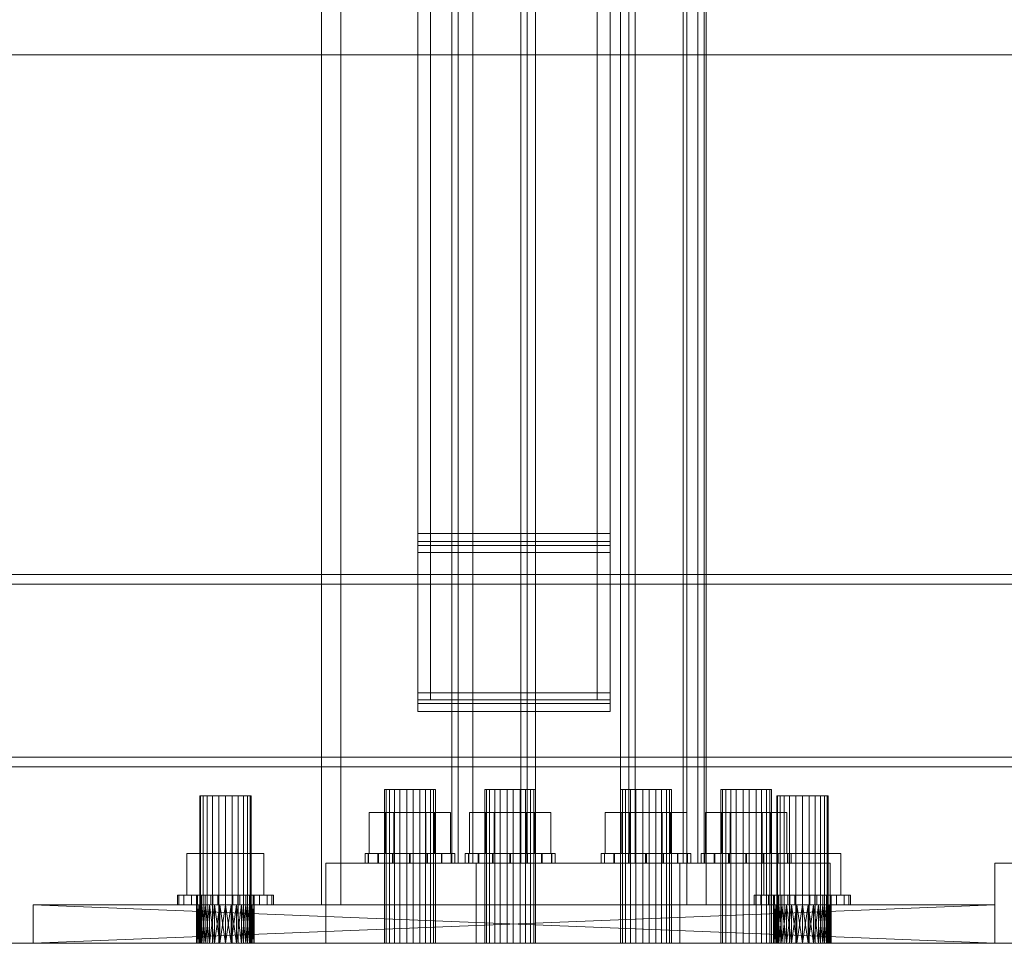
# Model space of a CAD drawing. Header units: millimetres. Extents: x -4738 to 65662, y -68080 to 6847.
# Tile 128 of 256: x 596 to 903, y -36000 to -35712. Entities that reach past the tile are written whole.
import ezdxf

# ---------------------------------------------------------------- set-up
doc = ezdxf.new("R2010")
doc.units = ezdxf.units.MM
for name, color, linetype, lineweight in [('COTAS_O', 1, 'Continuous', 0), ('COTAS_P', 1, 'Continuous', 0), ('frontal_C01', 7, 'Continuous', 0), ('frontal_C03', 7, 'Continuous', 0), ('frontal_C10', 7, 'Continuous', 0), ('frontal_mezcladora', 7, 'Continuous', 0), ('frontal_secador', 7, 'Continuous', 0)]:
    doc.layers.add(name, color=color, linetype=linetype, lineweight=lineweight)
doc.dimstyles.new('R19_100', dxfattribs={"dimtxt": 250, "dimasz": 150, "dimexe": 150, "dimexo": 80, "dimgap": 100, "dimtad": 1, "dimtih": 1, "dimtoh": 1, "dimdsep": 46, "dimcen": 0.09, "dimadec": 0, "dimazin": 0, "dimtfac": 1, "dimtdec": 4, "dimtofl": 0, "dimtmove": 0, "dimatfit": 3, "dimfxl": 1, "dimtolj": 1, "dimtzin": 0, "dimarcsym": 0})

# ---------------------------------------------------------------- blocks, each defined once
blk = doc.blocks.new('DIM_R30_56')
at = {"layer": 'COTAS_O'}
for p, q in [((-1400, -35300), (-1250, -35255)), ((1400, -35300), (1250, -35255)), ((-1400, -36000), (-1400, -35300)), ((-1400, -35300), (1400, -35300)), ((-1400, -35300), (-1250, -35345)), ((1400, -35300), (1250, -35345)), ((1400, -36000), (1400, -35300))]:
    blk.add_line(p, q, dxfattribs=at)
blk.add_text('2800 O', height=250, dxfattribs=at).set_placement((0, -35200))
blk = doc.blocks.new('DIM_R30_58')
at = {"layer": 'COTAS_P'}
for p, q in [((-305, -35300), (-155, -35255)), ((345, -35300), (195, -35255)), ((-305, -36000), (-305, -35300)), ((-305, -35300), (345, -35300)), ((-305, -35300), (-155, -35345)), ((345, -35300), (195, -35345)), ((345, -36000), (345, -35300))]:
    blk.add_line(p, q, dxfattribs=at)
blk.add_text('650 P', height=250, dxfattribs=at).set_placement((20, -35200))

msp = doc.modelspace()

# ---------------------------------------------------------------- linework, layer by layer
at = {"layer": 'frontal_C01'}
for p, q in [((900, -35975), (1060, -35975)), ((900, -36000), (900, -35975)), ((900, -36000), (1060, -36000))]:
    msp.add_line(p, q, dxfattribs=at)
at = {"layer": 'frontal_C03'}
msp.add_line((-1415, -35722.946), (1415, -35722.946), dxfattribs=at)
at = {"layer": 'frontal_C10'}
for p, q in [((730.677, -35975), (730.677, -34032.44)), ((732.631, -34032.44), (732.631, -35975)), ((737.234, -34032.44), (737.234, -35975)), ((752.169, -35975), (752.169, -34032.44)), ((754.122, -34032.44), (754.122, -35975)), ((756.771, -35975), (756.771, -34032.44)), ((783.259, -35975), (783.259, -34032.44)), ((785.907, -34032.44), (785.907, -35975)), ((787.861, -35975), (787.861, -34032.44)), ((802.796, -34032.44), (802.796, -35975)), ((807.398, -34032.44), (807.398, -35975)), ((809.352, -35975), (809.352, -34032.44)), ((710.201, -35952), (709.625, -35952)), ((709.625, -35952), (711.176, -35952)), ((709.625, -36000), (709.625, -35952)), ((712.751, -35952), (710.201, -35952)), ((710.201, -36000), (710.201, -35952)), ((711.176, -35952), (714.439, -35952)), ((711.176, -36000), (711.176, -35952)), ((716.59, -35952), (712.751, -35952)), ((712.751, -36000), (712.751, -35952)), ((714.439, -35952), (718.54, -35952)), ((714.439, -36000), (714.439, -35952)), ((720.691, -35952), (716.59, -35952)), ((716.59, -36000), (716.59, -35952)), ((718.54, -35952), (722.379, -35952)), ((718.54, -36000), (718.54, -35952)), ((723.954, -35952), (720.691, -35952)), ((720.691, -35952), (720.691, -36000)), ((722.379, -35952), (724.929, -35952)), ((722.379, -36000), (722.379, -35952)), ((725.505, -35952), (723.954, -35952)), ((723.954, -36000), (723.954, -35952)), ((724.929, -35952), (725.505, -35952)), ((724.929, -36000), (724.929, -35952)), ((725.505, -36000), (725.505, -35952)), ((741.461, -35952), (740.885, -35952)), ((740.885, -35952), (742.436, -35952)), ((740.885, -36000), (740.885, -35952)), ((744.011, -35952), (741.461, -35952)), ((741.461, -36000), (741.461, -35952)), ((742.436, -35952), (745.699, -35952)), ((742.436, -36000), (742.436, -35952)), ((747.85, -35952), (744.011, -35952)), ((744.011, -36000), (744.011, -35952)), ((745.699, -35952), (749.8, -35952)), ((745.699, -36000), (745.699, -35952)), ((751.951, -35952), (747.85, -35952)), ((747.85, -36000), (747.85, -35952)), ((749.8, -35952), (753.639, -35952)), ((749.8, -36000), (749.8, -35952)), ((755.214, -35952), (751.951, -35952)), ((751.951, -35952), (751.951, -36000)), ((753.639, -35952), (756.189, -35952)), ((753.639, -36000), (753.639, -35952)), ((756.765, -35952), (755.214, -35952)), ((755.214, -36000), (755.214, -35952)), ((756.189, -35952), (756.765, -35952)), ((756.189, -36000), (756.189, -35952)), ((756.765, -36000), (756.765, -35952)), ((783.841, -35952), (783.264, -35952)), ((783.264, -35952), (784.816, -35952)), ((783.264, -36000), (783.264, -35952)), ((786.39, -35952), (783.841, -35952)), ((783.841, -36000), (783.841, -35952)), ((784.816, -35952), (788.079, -35952)), ((784.816, -36000), (784.816, -35952)), ((790.23, -35952), (786.39, -35952)), ((786.39, -36000), (786.39, -35952)), ((788.079, -35952), (792.18, -35952)), ((788.079, -36000), (788.079, -35952)), ((794.331, -35952), (790.23, -35952)), ((790.23, -36000), (790.23, -35952)), ((792.18, -35952), (796.019, -35952)), ((792.18, -36000), (792.18, -35952)), ((797.594, -35952), (794.331, -35952)), ((794.331, -35952), (794.331, -36000)), ((796.019, -35952), (798.569, -35952)), ((796.019, -36000), (796.019, -35952)), ((799.145, -35952), (797.594, -35952)), ((797.594, -36000), (797.594, -35952)), ((798.569, -35952), (799.145, -35952)), ((798.569, -36000), (798.569, -35952)), ((799.145, -36000), (799.145, -35952)), ((815.101, -35952), (814.524, -35952)), ((814.524, -35952), (816.076, -35952)), ((814.524, -36000), (814.524, -35952)), ((817.65, -35952), (815.101, -35952)), ((815.101, -36000), (815.101, -35952)), ((816.076, -35952), (819.339, -35952)), ((816.076, -36000), (816.076, -35952)), ((821.49, -35952), (817.65, -35952)), ((817.65, -36000), (817.65, -35952)), ((819.339, -35952), (823.44, -35952)), ((819.339, -36000), (819.339, -35952)), ((825.591, -35952), (821.49, -35952)), ((821.49, -36000), (821.49, -35952)), ((823.44, -35952), (827.279, -35952)), ((823.44, -36000), (823.44, -35952)), ((828.854, -35952), (825.591, -35952)), ((825.591, -35952), (825.591, -36000)), ((827.279, -35952), (829.829, -35952)), ((827.279, -36000), (827.279, -35952)), ((830.405, -35952), (828.854, -35952)), ((828.854, -36000), (828.854, -35952)), ((829.829, -35952), (830.405, -35952)), ((829.829, -36000), (829.829, -35952)), ((830.405, -36000), (830.405, -35952)), ((709.862, -35959.2), (704.86, -35959.2)), ((704.86, -35959.2), (712.563, -35959.2)), ((704.86, -35972), (704.86, -35959.2)), ((722.567, -35959.2), (709.862, -35959.2)), ((709.862, -35972), (709.862, -35959.2)), ((712.563, -35959.2), (725.268, -35959.2)), ((712.563, -35972), (712.563, -35959.2)), ((730.27, -35959.2), (722.567, -35959.2)), ((722.567, -35959.2), (722.567, -35972)), ((725.268, -35959.2), (730.27, -35959.2)), ((725.268, -35972), (725.268, -35959.2)), ((730.27, -35972), (730.27, -35959.2)), ((741.122, -35959.2), (736.12, -35959.2)), ((736.12, -35959.2), (743.823, -35959.2)), ((736.12, -35972), (736.12, -35959.2)), ((753.827, -35959.2), (741.122, -35959.2)), ((741.122, -35972), (741.122, -35959.2)), ((743.823, -35959.2), (756.528, -35959.2)), ((743.823, -35972), (743.823, -35959.2)), ((761.53, -35959.2), (753.827, -35959.2)), ((753.827, -35959.2), (753.827, -35972)), ((756.528, -35959.2), (761.53, -35959.2)), ((756.528, -35972), (756.528, -35959.2)), ((761.53, -35972), (761.53, -35959.2)), ((783.502, -35959.2), (778.5, -35959.2)), ((778.5, -35959.2), (786.203, -35959.2)), ((778.5, -35972), (778.5, -35959.2)), ((796.206, -35959.2), (783.502, -35959.2)), ((783.502, -35972), (783.502, -35959.2)), ((786.203, -35959.2), (798.908, -35959.2)), ((786.203, -35972), (786.203, -35959.2)), ((803.909, -35959.2), (796.206, -35959.2)), ((796.206, -35959.2), (796.206, -35972)), ((798.908, -35959.2), (803.909, -35959.2)), ((798.908, -35972), (798.908, -35959.2)), ((803.909, -35972), (803.909, -35959.2)), ((814.762, -35959.2), (809.76, -35959.2)), ((809.76, -35959.2), (817.463, -35959.2)), ((809.76, -35972), (809.76, -35959.2)), ((827.466, -35959.2), (814.762, -35959.2)), ((814.762, -35972), (814.762, -35959.2)), ((817.463, -35959.2), (830.168, -35959.2)), ((817.463, -35972), (817.463, -35959.2)), ((835.169, -35959.2), (827.466, -35959.2)), ((827.466, -35959.2), (827.466, -35972)), ((830.168, -35959.2), (835.169, -35959.2)), ((830.168, -35972), (830.168, -35959.2)), ((835.169, -35972), (835.169, -35959.2)), ((704.678, -35972), (703.566, -35972)), ((703.566, -35972), (704.584, -35972)), ((703.566, -35975), (703.566, -35972)), ((704.584, -35972), (707.579, -35972)), ((704.584, -35975), (704.584, -35972)), ((707.752, -35972), (704.678, -35972)), ((704.678, -35975), (704.678, -35972)), ((712.563, -35972), (704.86, -35972)), ((704.86, -35972), (709.862, -35972)), ((707.579, -35972), (712.095, -35972)), ((707.579, -35975), (707.579, -35972)), ((712.321, -35972), (707.752, -35972)), ((707.752, -35975), (707.752, -35972)), ((709.862, -35972), (722.567, -35972)), ((712.095, -35972), (717.443, -35972)), ((712.095, -35975), (712.095, -35972)), ((717.687, -35972), (712.321, -35972)), ((712.321, -35975), (712.321, -35972)), ((725.268, -35972), (712.563, -35972)), ((717.443, -35972), (722.809, -35972)), ((717.443, -35975), (717.443, -35972)), ((723.035, -35972), (717.687, -35972)), ((717.687, -35975), (717.687, -35972)), ((722.567, -35972), (730.27, -35972)), ((722.809, -35972), (727.378, -35972)), ((722.809, -35975), (722.809, -35972)), ((727.551, -35972), (723.035, -35972)), ((723.035, -35972), (723.035, -35975)), ((730.27, -35972), (725.268, -35972)), ((727.378, -35972), (730.452, -35972)), ((727.378, -35975), (727.378, -35972)), ((730.546, -35972), (727.551, -35972)), ((727.551, -35975), (727.551, -35972)), ((730.452, -35972), (731.564, -35972)), ((730.452, -35975), (730.452, -35972)), ((731.564, -35972), (730.546, -35972)), ((730.546, -35975), (730.546, -35972)), ((731.564, -35975), (731.564, -35972)), ((735.938, -35972), (734.825, -35972)), ((734.825, -35972), (735.844, -35972)), ((734.825, -35975), (734.825, -35972)), ((735.844, -35972), (738.839, -35972)), ((735.844, -35975), (735.844, -35972)), ((739.012, -35972), (735.938, -35972)), ((735.938, -35975), (735.938, -35972)), ((743.823, -35972), (736.12, -35972)), ((736.12, -35972), (741.122, -35972)), ((738.839, -35972), (743.354, -35972)), ((738.839, -35975), (738.839, -35972)), ((743.581, -35972), (739.012, -35972)), ((739.012, -35975), (739.012, -35972)), ((741.122, -35972), (753.827, -35972)), ((743.354, -35972), (748.702, -35972)), ((743.354, -35975), (743.354, -35972)), ((748.947, -35972), (743.581, -35972)), ((743.581, -35975), (743.581, -35972)), ((756.528, -35972), (743.823, -35972)), ((748.702, -35972), (754.069, -35972)), ((748.702, -35975), (748.702, -35972)), ((754.295, -35972), (748.947, -35972)), ((748.947, -35975), (748.947, -35972)), ((753.827, -35972), (761.53, -35972)), ((754.069, -35972), (758.637, -35972)), ((754.069, -35975), (754.069, -35972)), ((758.811, -35972), (754.295, -35972)), ((754.295, -35972), (754.295, -35975)), ((761.53, -35972), (756.528, -35972)), ((758.637, -35972), (761.712, -35972)), ((758.637, -35975), (758.637, -35972)), ((761.806, -35972), (758.811, -35972)), ((758.811, -35975), (758.811, -35972)), ((761.712, -35972), (762.824, -35972)), ((761.712, -35975), (761.712, -35972)), ((762.824, -35972), (761.806, -35972)), ((761.806, -35975), (761.806, -35972)), ((762.824, -35975), (762.824, -35972)), ((778.318, -35972), (777.205, -35972)), ((777.205, -35972), (778.224, -35972)), ((777.205, -35975), (777.205, -35972)), ((778.224, -35972), (781.219, -35972)), ((778.224, -35975), (778.224, -35972)), ((781.392, -35972), (778.318, -35972)), ((778.318, -35975), (778.318, -35972)), ((786.203, -35972), (778.5, -35972)), ((778.5, -35972), (783.502, -35972)), ((781.219, -35972), (785.734, -35972)), ((781.219, -35975), (781.219, -35972)), ((785.961, -35972), (781.392, -35972)), ((781.392, -35975), (781.392, -35972)), ((783.502, -35972), (796.206, -35972)), ((785.734, -35972), (791.082, -35972)), ((785.734, -35975), (785.734, -35972)), ((791.327, -35972), (785.961, -35972)), ((785.961, -35975), (785.961, -35972)), ((798.908, -35972), (786.203, -35972)), ((791.082, -35972), (796.449, -35972)), ((791.082, -35975), (791.082, -35972)), ((796.675, -35972), (791.327, -35972)), ((791.327, -35975), (791.327, -35972)), ((796.206, -35972), (803.909, -35972)), ((796.449, -35972), (801.017, -35972)), ((796.449, -35975), (796.449, -35972)), ((801.19, -35972), (796.675, -35972)), ((796.675, -35972), (796.675, -35975)), ((803.909, -35972), (798.908, -35972)), ((801.017, -35972), (804.092, -35972)), ((801.017, -35975), (801.017, -35972)), ((804.185, -35972), (801.19, -35972)), ((801.19, -35975), (801.19, -35972)), ((804.092, -35972), (805.204, -35972)), ((804.092, -35975), (804.092, -35972)), ((805.204, -35972), (804.185, -35972)), ((804.185, -35975), (804.185, -35972)), ((805.204, -35975), (805.204, -35972)), ((809.578, -35972), (808.465, -35972)), ((808.465, -35972), (809.484, -35972)), ((808.465, -35975), (808.465, -35972)), ((809.484, -35972), (812.479, -35972)), ((809.484, -35975), (809.484, -35972)), ((812.652, -35972), (809.578, -35972)), ((809.578, -35975), (809.578, -35972)), ((817.463, -35972), (809.76, -35972)), ((809.76, -35972), (814.762, -35972)), ((812.479, -35972), (816.994, -35972)), ((812.479, -35975), (812.479, -35972)), ((817.22, -35972), (812.652, -35972)), ((812.652, -35975), (812.652, -35972)), ((814.762, -35972), (827.466, -35972)), ((816.994, -35972), (822.342, -35972)), ((816.994, -35975), (816.994, -35972)), ((822.587, -35972), (817.22, -35972)), ((817.22, -35975), (817.22, -35972)), ((830.168, -35972), (817.463, -35972)), ((822.342, -35972), (827.709, -35972)), ((822.342, -35975), (822.342, -35972)), ((827.935, -35972), (822.587, -35972)), ((822.587, -35975), (822.587, -35972)), ((827.466, -35972), (835.169, -35972)), ((827.709, -35972), (832.277, -35972)), ((827.709, -35975), (827.709, -35972)), ((832.45, -35972), (827.935, -35972)), ((827.935, -35972), (827.935, -35975)), ((835.169, -35972), (830.168, -35972)), ((832.277, -35972), (835.352, -35972)), ((832.277, -35975), (832.277, -35972)), ((835.445, -35972), (832.45, -35972)), ((832.45, -35975), (832.45, -35972)), ((835.352, -35972), (836.464, -35972)), ((835.352, -35975), (835.352, -35972)), ((836.464, -35972), (835.445, -35972)), ((835.445, -35975), (835.445, -35972)), ((836.464, -35975), (836.464, -35972)), ((738.23, -35975), (691.34, -35975)), ((691.34, -35975), (801.8, -35975)), ((691.34, -36000), (691.34, -35975)), ((704.584, -35975), (703.566, -35975)), ((703.566, -35975), (704.678, -35975)), ((707.579, -35975), (704.584, -35975)), ((704.678, -35975), (707.752, -35975)), ((712.095, -35975), (707.579, -35975)), ((707.752, -35975), (712.321, -35975)), ((717.443, -35975), (712.095, -35975)), ((712.321, -35975), (717.687, -35975)), ((722.809, -35975), (717.443, -35975)), ((717.687, -35975), (723.035, -35975)), ((727.378, -35975), (722.809, -35975)), ((723.035, -35975), (727.551, -35975)), ((730.452, -35975), (727.378, -35975)), ((727.551, -35975), (730.546, -35975)), ((731.564, -35975), (730.452, -35975)), ((730.546, -35975), (731.564, -35975)), ((785.907, -35975), (730.677, -35975)), ((730.677, -35975), (732.631, -35975)), ((732.631, -35975), (787.861, -35975)), ((737.234, -35975), (732.631, -35975)), ((732.631, -35975), (752.169, -35975)), ((735.844, -35975), (734.825, -35975)), ((734.825, -35975), (735.938, -35975)), ((738.839, -35975), (735.844, -35975)), ((735.938, -35975), (739.012, -35975)), ((756.771, -35975), (737.234, -35975)), ((848.69, -35975), (738.23, -35975)), ((738.23, -35975), (738.23, -36000)), ((743.354, -35975), (738.839, -35975)), ((739.012, -35975), (743.581, -35975)), ((748.702, -35975), (743.354, -35975)), ((743.581, -35975), (748.947, -35975)), ((754.069, -35975), (748.702, -35975)), ((748.947, -35975), (754.295, -35975)), ((807.398, -35975), (752.169, -35975)), ((752.169, -35975), (754.122, -35975)), ((752.169, -35975), (756.771, -35975)), ((758.637, -35975), (754.069, -35975)), ((754.122, -35975), (809.352, -35975)), ((754.295, -35975), (758.811, -35975)), ((761.712, -35975), (758.637, -35975)), ((758.811, -35975), (761.806, -35975)), ((762.824, -35975), (761.712, -35975)), ((761.806, -35975), (762.824, -35975)), ((778.224, -35975), (777.205, -35975)), ((777.205, -35975), (778.318, -35975)), ((781.219, -35975), (778.224, -35975)), ((778.318, -35975), (781.392, -35975)), ((785.734, -35975), (781.219, -35975)), ((781.392, -35975), (785.961, -35975)), ((787.861, -35975), (783.259, -35975)), ((783.259, -35975), (802.796, -35975)), ((791.082, -35975), (785.734, -35975)), ((787.861, -35975), (785.907, -35975)), ((785.961, -35975), (791.327, -35975)), ((807.398, -35975), (787.861, -35975)), ((796.449, -35975), (791.082, -35975)), ((791.327, -35975), (796.675, -35975)), ((801.017, -35975), (796.449, -35975)), ((796.675, -35975), (801.19, -35975)), ((804.092, -35975), (801.017, -35975)), ((801.19, -35975), (804.185, -35975)), ((801.8, -35975), (848.69, -35975)), ((801.8, -35975), (801.8, -36000)), ((802.796, -35975), (807.398, -35975)), ((805.204, -35975), (804.092, -35975)), ((804.185, -35975), (805.204, -35975)), ((809.352, -35975), (807.398, -35975)), ((809.484, -35975), (808.465, -35975)), ((808.465, -35975), (809.578, -35975)), ((812.479, -35975), (809.484, -35975)), ((809.578, -35975), (812.652, -35975)), ((816.994, -35975), (812.479, -35975)), ((812.652, -35975), (817.22, -35975)), ((822.342, -35975), (816.994, -35975)), ((817.22, -35975), (822.587, -35975)), ((827.709, -35975), (822.342, -35975)), ((822.587, -35975), (827.935, -35975)), ((832.277, -35975), (827.709, -35975)), ((827.935, -35975), (832.45, -35975)), ((835.352, -35975), (832.277, -35975)), ((832.45, -35975), (835.445, -35975)), ((836.464, -35975), (835.352, -35975)), ((835.445, -35975), (836.464, -35975)), ((848.69, -36000), (848.69, -35975)), ((801.8, -36000), (691.34, -36000)), ((691.34, -36000), (738.23, -36000)), ((711.176, -36000), (709.625, -36000)), ((709.625, -36000), (710.201, -36000)), ((710.201, -36000), (712.751, -36000)), ((714.439, -36000), (711.176, -36000)), ((712.751, -36000), (716.59, -36000)), ((718.54, -36000), (714.439, -36000)), ((716.59, -36000), (720.691, -36000)), ((722.379, -36000), (718.54, -36000)), ((720.691, -36000), (723.954, -36000)), ((724.929, -36000), (722.379, -36000)), ((723.954, -36000), (725.505, -36000)), ((725.505, -36000), (724.929, -36000)), ((738.23, -36000), (848.69, -36000)), ((742.436, -36000), (740.885, -36000)), ((740.885, -36000), (741.461, -36000)), ((741.461, -36000), (744.011, -36000)), ((745.699, -36000), (742.436, -36000)), ((744.011, -36000), (747.85, -36000)), ((749.8, -36000), (745.699, -36000)), ((747.85, -36000), (751.951, -36000)), ((753.639, -36000), (749.8, -36000)), ((751.951, -36000), (755.214, -36000)), ((756.189, -36000), (753.639, -36000)), ((755.214, -36000), (756.765, -36000)), ((756.765, -36000), (756.189, -36000)), ((784.816, -36000), (783.264, -36000)), ((783.264, -36000), (783.841, -36000)), ((783.841, -36000), (786.39, -36000)), ((788.079, -36000), (784.816, -36000)), ((786.39, -36000), (790.23, -36000)), ((792.18, -36000), (788.079, -36000)), ((790.23, -36000), (794.331, -36000)), ((796.019, -36000), (792.18, -36000)), ((794.331, -36000), (797.594, -36000)), ((798.569, -36000), (796.019, -36000)), ((797.594, -36000), (799.145, -36000)), ((799.145, -36000), (798.569, -36000)), ((848.69, -36000), (801.8, -36000)), ((816.076, -36000), (814.524, -36000)), ((814.524, -36000), (815.101, -36000)), ((815.101, -36000), (817.65, -36000)), ((819.339, -36000), (816.076, -36000)), ((817.65, -36000), (821.49, -36000)), ((823.44, -36000), (819.339, -36000)), ((821.49, -36000), (825.591, -36000)), ((827.279, -36000), (823.44, -36000)), ((825.591, -36000), (828.854, -36000)), ((829.829, -36000), (827.279, -36000)), ((828.854, -36000), (830.405, -36000)), ((830.405, -36000), (829.829, -36000))]:
    msp.add_line(p, q, dxfattribs=at)
at = {"layer": 'frontal_mezcladora'}
for p, q in [((690, -35988), (690, -34900)), ((696, -35988), (696, -34900)), ((804, -35988), (804, -34900)), ((810, -35988), (810, -34900)), ((720, -35872.255), (720, -35022.255)), ((720, -35874.749), (720, -35024.749)), ((780, -35022.255), (780, -35872.255)), ((780, -35024.749), (780, -35874.749)), ((720, -35025.954), (720, -35875.954)), ((720, -35028.116), (720, -35878.116)), ((724, -35025.954), (724, -35875.954)), ((724, -35028.116), (724, -35878.116)), ((776, -35875.954), (776, -35025.954)), ((776, -35878.116), (776, -35028.116)), ((780, -35875.954), (780, -35025.954)), ((780, -35878.116), (780, -35028.116)), ((720, -35921.884), (720, -35071.884)), ((720, -35924.046), (720, -35074.046)), ((724, -35921.884), (724, -35071.884)), ((724, -35924.046), (724, -35074.046)), ((776, -35071.884), (776, -35921.884)), ((776, -35074.046), (776, -35924.046)), ((780, -35071.884), (780, -35921.884)), ((780, -35074.046), (780, -35924.046)), ((720, -35075.251), (720, -35925.251)), ((780, -35925.251), (780, -35075.251)), ((720, -35077.745), (720, -35927.745)), ((780, -35927.745), (780, -35077.745)), ((780, -35872.255), (720, -35872.255)), ((720, -35872.255), (720, -35875.954)), ((780, -35875.954), (780, -35872.255)), ((780, -35874.749), (720, -35874.749)), ((720, -35874.749), (720, -35878.116)), ((720, -35875.954), (780, -35875.954)), ((724, -35875.954), (720, -35875.954)), ((720, -35875.954), (720, -35924.046)), ((724, -35924.046), (724, -35875.954)), ((780, -35875.954), (776, -35875.954)), ((776, -35875.954), (776, -35924.046)), ((780, -35878.116), (780, -35874.749)), ((780, -35924.046), (780, -35875.954)), ((720, -35878.116), (780, -35878.116)), ((724, -35878.116), (720, -35878.116)), ((720, -35878.116), (720, -35921.884)), ((724, -35921.884), (724, -35878.116)), ((780, -35878.116), (776, -35878.116)), ((776, -35878.116), (776, -35921.884)), ((780, -35921.884), (780, -35878.116)), ((780, -35921.884), (720, -35921.884)), ((720, -35921.884), (720, -35925.251)), ((720, -35921.884), (724, -35921.884)), ((776, -35921.884), (780, -35921.884)), ((780, -35925.251), (780, -35921.884)), ((780, -35924.046), (720, -35924.046)), ((720, -35924.046), (720, -35927.745)), ((720, -35924.046), (724, -35924.046)), ((720, -35925.251), (780, -35925.251)), ((776, -35924.046), (780, -35924.046)), ((780, -35927.745), (780, -35924.046)), ((720, -35927.745), (780, -35927.745)), ((652.273, -35954), (652, -35954)), ((652, -36000), (652, -35954)), ((653.072, -35954), (652.273, -35954)), ((652.273, -36000), (652.273, -35954)), ((654.343, -35954), (653.072, -35954)), ((653.072, -36000), (653.072, -35954)), ((656, -35954), (654.343, -35954)), ((654.343, -36000), (654.343, -35954)), ((657.929, -35954), (656, -35954)), ((656, -36000), (656, -35954)), ((660, -35954), (657.929, -35954)), ((657.929, -36000), (657.929, -35954)), ((660, -35954), (662.071, -35954)), ((660, -35954), (660, -36000)), ((662.071, -35954), (664, -35954)), ((662.071, -36000), (662.071, -35954)), ((664, -35954), (665.657, -35954)), ((664, -36000), (664, -35954)), ((665.657, -35954), (666.928, -35954)), ((665.657, -36000), (665.657, -35954)), ((666.928, -35954), (667.727, -35954)), ((666.928, -36000), (666.928, -35954)), ((667.727, -35954), (668, -35954)), ((667.727, -36000), (667.727, -35954)), ((668, -36000), (668, -35954)), ((832.273, -35954), (832, -35954)), ((832, -36000), (832, -35954)), ((833.072, -35954), (832.273, -35954)), ((832.273, -36000), (832.273, -35954)), ((834.343, -35954), (833.072, -35954)), ((833.072, -36000), (833.072, -35954)), ((836, -35954), (834.343, -35954)), ((834.343, -36000), (834.343, -35954)), ((837.929, -35954), (836, -35954)), ((836, -36000), (836, -35954)), ((840, -35954), (837.929, -35954)), ((837.929, -36000), (837.929, -35954)), ((840, -35954), (842.071, -35954)), ((840, -35954), (840, -36000)), ((842.071, -35954), (844, -35954)), ((842.071, -36000), (842.071, -35954)), ((844, -35954), (845.657, -35954)), ((844, -36000), (844, -35954)), ((845.657, -35954), (846.928, -35954)), ((845.657, -36000), (845.657, -35954)), ((846.928, -35954), (847.727, -35954)), ((846.928, -36000), (846.928, -35954)), ((847.727, -35954), (848, -35954)), ((847.727, -36000), (847.727, -35954)), ((848, -36000), (848, -35954)), ((648.006, -35985), (648.006, -35972)), ((648.006, -35972), (660, -35972)), ((648.006, -35972), (653.072, -35972)), ((660, -35972), (653.072, -35972)), ((653.072, -35972), (653.072, -35985)), ((671.994, -35972), (660, -35972)), ((660, -35972), (660, -35985)), ((660, -35972), (666.928, -35972)), ((666.928, -35972), (666.928, -35985)), ((671.994, -35972), (666.928, -35972)), ((671.994, -35985), (671.994, -35972)), ((828.006, -35985), (828.006, -35972)), ((828.006, -35972), (840, -35972)), ((828.006, -35972), (833.072, -35972)), ((840, -35972), (833.072, -35972)), ((833.072, -35972), (833.072, -35985)), ((851.994, -35972), (840, -35972)), ((840, -35972), (840, -35985)), ((840, -35972), (846.928, -35972)), ((846.928, -35972), (846.928, -35985)), ((851.994, -35972), (846.928, -35972)), ((851.994, -35985), (851.994, -35972)), ((645, -35988), (645, -35985)), ((645, -35985), (645.511, -35985)), ((645, -35985), (651, -35985)), ((645.511, -35988), (645.511, -35985)), ((645.511, -35985), (647.01, -35985)), ((645.511, -35985), (651.307, -35985)), ((647.01, -35988), (647.01, -35985)), ((647.01, -35985), (649.393, -35985)), ((647.01, -35985), (652.206, -35985)), ((660, -35985), (648.006, -35985)), ((653.072, -35985), (648.006, -35985)), ((649.393, -35988), (649.393, -35985)), ((649.393, -35985), (652.5, -35985)), ((649.393, -35985), (653.636, -35985)), ((651.307, -35985), (651, -35985)), ((651, -35985), (651, -35988)), ((652.206, -35985), (651.307, -35985)), ((651.307, -35985), (651.307, -35988)), ((653.636, -35985), (652.206, -35985)), ((652.206, -35985), (652.206, -35988)), ((652.5, -35988), (652.5, -35985)), ((652.5, -35985), (656.118, -35985)), ((652.5, -35985), (655.5, -35985)), ((653.072, -35985), (660, -35985)), ((655.5, -35985), (653.636, -35985)), ((653.636, -35985), (653.636, -35988)), ((657.671, -35985), (655.5, -35985)), ((655.5, -35985), (655.5, -35988)), ((656.118, -35988), (656.118, -35985)), ((656.118, -35985), (660, -35985)), ((656.118, -35985), (657.671, -35985)), ((660, -35985), (657.671, -35985)), ((657.671, -35985), (657.671, -35988)), ((663.882, -35985), (660, -35985)), ((660, -35985), (660, -35988)), ((660, -35985), (662.329, -35985)), ((660, -35985), (671.994, -35985)), ((666.928, -35985), (660, -35985)), ((662.329, -35985), (662.329, -35988)), ((663.882, -35985), (662.329, -35985)), ((662.329, -35985), (664.5, -35985)), ((663.882, -35988), (663.882, -35985)), ((667.5, -35985), (663.882, -35985)), ((664.5, -35985), (664.5, -35988)), ((667.5, -35985), (664.5, -35985)), ((664.5, -35985), (666.364, -35985)), ((666.364, -35985), (666.364, -35988)), ((670.607, -35985), (666.364, -35985)), ((666.364, -35985), (667.794, -35985)), ((666.928, -35985), (671.994, -35985)), ((667.5, -35988), (667.5, -35985)), ((670.607, -35985), (667.5, -35985)), ((667.794, -35985), (667.794, -35988)), ((672.99, -35985), (667.794, -35985)), ((667.794, -35985), (668.693, -35985)), ((668.693, -35985), (668.693, -35988)), ((674.489, -35985), (668.693, -35985)), ((668.693, -35985), (669, -35985)), ((669, -35985), (669, -35988)), ((675, -35985), (669, -35985)), ((670.607, -35988), (670.607, -35985)), ((672.99, -35985), (670.607, -35985)), ((672.99, -35988), (672.99, -35985)), ((674.489, -35985), (672.99, -35985)), ((674.489, -35988), (674.489, -35985)), ((675, -35985), (674.489, -35985)), ((675, -35988), (675, -35985)), ((825, -35988), (825, -35985)), ((825, -35985), (825.511, -35985)), ((825, -35985), (831, -35985)), ((825.511, -35988), (825.511, -35985)), ((825.511, -35985), (827.01, -35985)), ((825.511, -35985), (831.307, -35985)), ((827.01, -35988), (827.01, -35985)), ((827.01, -35985), (829.393, -35985)), ((827.01, -35985), (832.206, -35985)), ((840, -35985), (828.006, -35985)), ((833.072, -35985), (828.006, -35985)), ((829.393, -35988), (829.393, -35985)), ((829.393, -35985), (832.5, -35985)), ((829.393, -35985), (833.636, -35985)), ((831.307, -35985), (831, -35985)), ((831, -35985), (831, -35988)), ((832.206, -35985), (831.307, -35985)), ((831.307, -35985), (831.307, -35988)), ((833.636, -35985), (832.206, -35985)), ((832.206, -35985), (832.206, -35988)), ((832.5, -35988), (832.5, -35985)), ((832.5, -35985), (836.118, -35985)), ((832.5, -35985), (835.5, -35985)), ((833.072, -35985), (840, -35985)), ((835.5, -35985), (833.636, -35985)), ((833.636, -35985), (833.636, -35988)), ((837.671, -35985), (835.5, -35985)), ((835.5, -35985), (835.5, -35988)), ((836.118, -35988), (836.118, -35985)), ((836.118, -35985), (840, -35985)), ((836.118, -35985), (837.671, -35985)), ((840, -35985), (837.671, -35985)), ((837.671, -35985), (837.671, -35988)), ((843.882, -35985), (840, -35985)), ((840, -35985), (840, -35988)), ((840, -35985), (842.329, -35985)), ((840, -35985), (851.994, -35985)), ((846.928, -35985), (840, -35985)), ((842.329, -35985), (842.329, -35988)), ((843.882, -35985), (842.329, -35985)), ((842.329, -35985), (844.5, -35985)), ((843.882, -35988), (843.882, -35985)), ((847.5, -35985), (843.882, -35985)), ((844.5, -35985), (844.5, -35988)), ((847.5, -35985), (844.5, -35985)), ((844.5, -35985), (846.364, -35985)), ((846.364, -35985), (846.364, -35988)), ((850.607, -35985), (846.364, -35985)), ((846.364, -35985), (847.794, -35985)), ((846.928, -35985), (851.994, -35985)), ((847.5, -35988), (847.5, -35985)), ((850.607, -35985), (847.5, -35985)), ((847.794, -35985), (847.794, -35988)), ((852.99, -35985), (847.794, -35985)), ((847.794, -35985), (848.693, -35985)), ((848.693, -35985), (848.693, -35988)), ((854.489, -35985), (848.693, -35985)), ((848.693, -35985), (849, -35985)), ((849, -35985), (849, -35988)), ((855, -35985), (849, -35985)), ((850.607, -35988), (850.607, -35985)), ((852.99, -35985), (850.607, -35985)), ((852.99, -35988), (852.99, -35985)), ((854.489, -35985), (852.99, -35985)), ((854.489, -35988), (854.489, -35985)), ((855, -35985), (854.489, -35985)), ((855, -35988), (855, -35985)), ((840, -35988), (600, -35988)), ((600, -35988), (838.244, -35988)), ((600, -35988), (660, -35988)), ((661.756, -35988), (600, -35988)), ((600, -35988), (658.244, -35988)), ((900, -35988), (600, -35988)), ((600, -35988), (836.556, -35988)), ((663.444, -35988), (600, -35988)), ((600, -35988), (656.556, -35988)), ((600, -35988), (835, -35988)), ((665, -35988), (600, -35988)), ((600, -35988), (655, -35988)), ((600, -35988), (833.636, -35988)), ((600, -35988), (653.636, -35988)), ((600, -35988), (832.517, -35988)), ((600, -35988), (652.517, -35988)), ((600, -35988), (831.685, -35988)), ((600, -35988), (651.685, -35988)), ((600, -35988), (831.173, -35988)), ((600, -35988), (651.173, -35988)), ((600, -35988), (831, -35988)), ((600, -35988), (651, -35988)), ((841.756, -35988), (600, -35988)), ((600, -36000), (600, -35988)), ((900, -36000), (600, -35988)), ((600, -36000), (900, -35988)), ((645.511, -35988), (645, -35988)), ((651, -35988), (645, -35988)), ((647.01, -35988), (645.511, -35988)), ((651.307, -35988), (645.511, -35988)), ((649.393, -35988), (647.01, -35988)), ((652.206, -35988), (647.01, -35988)), ((652.5, -35988), (649.393, -35988)), ((653.636, -35988), (649.393, -35988)), ((651, -35988), (651.173, -35988)), ((660, -35988), (651, -35988)), ((658.244, -35988), (651, -35988)), ((656.556, -35988), (651, -35988)), ((655, -35988), (651, -35988)), ((653.636, -35988), (651, -35988)), ((652.517, -35988), (651, -35988)), ((651, -36000), (651.173, -35988)), ((651, -36000), (651, -35988)), ((651.173, -36000), (651, -35988)), ((651, -35988), (651.307, -35988)), ((651.173, -35988), (651.685, -35988)), ((660, -35988), (651.173, -35988)), ((651.173, -36000), (651.685, -35988)), ((651.173, -36000), (651.173, -35988)), ((651.685, -36000), (651.173, -35988)), ((651.307, -35988), (652.206, -35988)), ((651.685, -35988), (652.517, -35988)), ((660, -35988), (651.685, -35988)), ((651.685, -36000), (652.517, -35988)), ((651.685, -36000), (651.685, -35988)), ((652.517, -36000), (651.685, -35988)), ((652.206, -35988), (653.636, -35988)), ((656.118, -35988), (652.5, -35988)), ((655.5, -35988), (652.5, -35988)), ((652.517, -35988), (653.636, -35988)), ((660, -35988), (652.517, -35988)), ((652.517, -36000), (653.636, -35988)), ((652.517, -36000), (652.517, -35988)), ((653.636, -36000), (652.517, -35988)), ((653.636, -35988), (655, -35988)), ((660, -35988), (653.636, -35988)), ((653.636, -36000), (655, -35988)), ((653.636, -36000), (653.636, -35988)), ((655, -36000), (653.636, -35988)), ((653.636, -35988), (655.5, -35988)), ((655, -35988), (656.556, -35988)), ((660, -35988), (655, -35988)), ((655, -36000), (656.556, -35988)), ((655, -36000), (655, -35988)), ((656.556, -36000), (655, -35988)), ((655.5, -35988), (657.671, -35988)), ((660, -35988), (656.118, -35988)), ((657.671, -35988), (656.118, -35988)), ((656.556, -35988), (658.244, -35988)), ((660, -35988), (656.556, -35988)), ((656.556, -36000), (658.244, -35988)), ((656.556, -36000), (656.556, -35988)), ((658.244, -36000), (656.556, -35988)), ((657.671, -35988), (660, -35988)), ((658.244, -35988), (660, -35988)), ((658.244, -36000), (660, -35988)), ((658.244, -36000), (658.244, -35988)), ((660, -36000), (658.244, -35988)), ((660, -35988), (661.756, -35988)), ((660, -35988), (663.444, -35988)), ((660, -35988), (665, -35988)), ((660, -35988), (666.364, -35988)), ((660, -35988), (667.483, -35988)), ((660, -35988), (668.315, -35988)), ((660, -35988), (668.827, -35988)), ((660, -35988), (669, -35988)), ((660, -35988), (660, -36000)), ((661.756, -36000), (660, -35988)), ((660, -36000), (661.756, -35988)), ((660, -35988), (663.882, -35988)), ((662.329, -35988), (660, -35988)), ((661.756, -35988), (663.444, -35988)), ((661.756, -35988), (669, -35988)), ((661.756, -36000), (661.756, -35988)), ((663.444, -36000), (661.756, -35988)), ((661.756, -36000), (663.444, -35988)), ((662.329, -35988), (663.882, -35988)), ((664.5, -35988), (662.329, -35988)), ((663.444, -35988), (665, -35988)), ((663.444, -35988), (669, -35988)), ((663.444, -36000), (663.444, -35988)), ((665, -36000), (663.444, -35988)), ((663.444, -36000), (665, -35988)), ((663.882, -35988), (667.5, -35988)), ((664.5, -35988), (667.5, -35988)), ((666.364, -35988), (664.5, -35988)), ((666.364, -35988), (665, -35988)), ((665, -35988), (669, -35988)), ((665, -35988), (833.636, -35988)), ((840, -35988), (665, -35988)), ((665, -36000), (665, -35988)), ((666.364, -36000), (665, -35988)), ((665, -36000), (666.364, -35988)), ((667.483, -35988), (666.364, -35988)), ((666.364, -35988), (669, -35988)), ((666.364, -35988), (833.636, -35988)), ((666.364, -35988), (831, -35988)), ((666.364, -35988), (831.173, -35988)), ((666.364, -35988), (831.685, -35988)), ((666.364, -35988), (832.517, -35988)), ((840, -35988), (666.364, -35988)), ((666.364, -36000), (666.364, -35988)), ((667.483, -36000), (666.364, -35988)), ((666.364, -36000), (667.483, -35988)), ((666.364, -35988), (670.607, -35988)), ((667.794, -35988), (666.364, -35988)), ((668.315, -35988), (667.483, -35988)), ((667.483, -35988), (669, -35988)), ((667.483, -35988), (833.636, -35988)), ((840, -35988), (667.483, -35988)), ((667.483, -36000), (667.483, -35988)), ((668.315, -36000), (667.483, -35988)), ((667.483, -36000), (668.315, -35988)), ((667.5, -35988), (670.607, -35988)), ((667.794, -35988), (672.99, -35988)), ((668.693, -35988), (667.794, -35988)), ((668.827, -35988), (668.315, -35988)), ((668.315, -35988), (669, -35988)), ((668.315, -35988), (833.636, -35988)), ((840, -35988), (668.315, -35988)), ((668.315, -36000), (668.315, -35988)), ((668.827, -36000), (668.315, -35988)), ((668.315, -36000), (668.827, -35988)), ((668.693, -35988), (674.489, -35988)), ((669, -35988), (668.693, -35988)), ((669, -35988), (668.827, -35988)), ((668.827, -35988), (833.636, -35988)), ((668.827, -35988), (840, -35988)), ((668.827, -36000), (668.827, -35988)), ((669, -36000), (668.827, -35988)), ((668.827, -36000), (669, -35988)), ((669, -35988), (833.636, -35988)), ((669, -35988), (835, -35988)), ((669, -35988), (836.556, -35988)), ((669, -35988), (838.244, -35988)), ((669, -35988), (840, -35988)), ((669, -36000), (669, -35988)), ((669, -35988), (675, -35988)), ((670.607, -35988), (672.99, -35988)), ((672.99, -35988), (674.489, -35988)), ((674.489, -35988), (675, -35988)), ((690, -35988), (696, -35988)), ((696, -35988), (804, -35988)), ((804, -35988), (810, -35988)), ((825.511, -35988), (825, -35988)), ((831, -35988), (825, -35988)), ((827.01, -35988), (825.511, -35988)), ((831.307, -35988), (825.511, -35988)), ((829.393, -35988), (827.01, -35988)), ((832.206, -35988), (827.01, -35988)), ((832.5, -35988), (829.393, -35988)), ((833.636, -35988), (829.393, -35988)), ((831, -35988), (831.173, -35988)), ((840, -35988), (831, -35988)), ((838.244, -35988), (831, -35988)), ((836.556, -35988), (831, -35988)), ((835, -35988), (831, -35988)), ((833.636, -35988), (831, -35988)), ((831, -36000), (831.173, -35988)), ((831, -36000), (831, -35988)), ((831.173, -36000), (831, -35988)), ((831, -35988), (831.307, -35988)), ((831.173, -35988), (831.685, -35988)), ((840, -35988), (831.173, -35988)), ((831.173, -36000), (831.685, -35988)), ((831.173, -36000), (831.173, -35988)), ((831.685, -36000), (831.173, -35988)), ((831.307, -35988), (832.206, -35988)), ((831.685, -35988), (832.517, -35988)), ((840, -35988), (831.685, -35988)), ((831.685, -36000), (832.517, -35988)), ((831.685, -36000), (831.685, -35988)), ((832.517, -36000), (831.685, -35988)), ((832.206, -35988), (833.636, -35988)), ((836.118, -35988), (832.5, -35988)), ((835.5, -35988), (832.5, -35988)), ((832.517, -35988), (833.636, -35988)), ((840, -35988), (832.517, -35988)), ((832.517, -36000), (833.636, -35988)), ((832.517, -36000), (832.517, -35988)), ((833.636, -36000), (832.517, -35988)), ((833.636, -35988), (835, -35988)), ((840, -35988), (833.636, -35988)), ((833.636, -36000), (835, -35988)), ((833.636, -36000), (833.636, -35988)), ((835, -36000), (833.636, -35988)), ((833.636, -35988), (835.5, -35988)), ((835, -35988), (836.556, -35988)), ((840, -35988), (835, -35988)), ((835, -36000), (836.556, -35988)), ((835, -36000), (835, -35988)), ((836.556, -36000), (835, -35988)), ((835.5, -35988), (837.671, -35988)), ((840, -35988), (836.118, -35988)), ((837.671, -35988), (836.118, -35988)), ((836.556, -35988), (838.244, -35988)), ((840, -35988), (836.556, -35988)), ((836.556, -36000), (838.244, -35988)), ((836.556, -36000), (836.556, -35988)), ((838.244, -36000), (836.556, -35988)), ((837.671, -35988), (840, -35988)), ((838.244, -35988), (840, -35988)), ((838.244, -36000), (840, -35988)), ((838.244, -36000), (838.244, -35988)), ((840, -36000), (838.244, -35988)), ((840, -35988), (841.756, -35988)), ((840, -35988), (900, -35988)), ((840, -35988), (840, -36000)), ((841.756, -36000), (840, -35988)), ((840, -36000), (841.756, -35988)), ((840, -35988), (843.882, -35988)), ((842.329, -35988), (840, -35988)), ((841.756, -35988), (900, -35988)), ((843.444, -35988), (841.756, -35988)), ((841.756, -35988), (845, -35988)), ((841.756, -35988), (846.364, -35988)), ((841.756, -35988), (847.483, -35988)), ((841.756, -35988), (848.315, -35988)), ((841.756, -35988), (848.827, -35988)), ((841.756, -35988), (849, -35988)), ((841.756, -36000), (841.756, -35988)), ((843.444, -36000), (841.756, -35988)), ((841.756, -36000), (843.444, -35988)), ((842.329, -35988), (843.882, -35988)), ((844.5, -35988), (842.329, -35988)), ((843.444, -35988), (900, -35988)), ((845, -35988), (843.444, -35988)), ((843.444, -35988), (849, -35988)), ((843.444, -36000), (843.444, -35988)), ((845, -36000), (843.444, -35988)), ((843.444, -36000), (845, -35988)), ((843.882, -35988), (847.5, -35988)), ((844.5, -35988), (847.5, -35988)), ((846.364, -35988), (844.5, -35988)), ((845, -35988), (900, -35988)), ((846.364, -35988), (845, -35988)), ((845, -35988), (849, -35988)), ((845, -36000), (845, -35988)), ((846.364, -36000), (845, -35988)), ((845, -36000), (846.364, -35988)), ((846.364, -35988), (900, -35988)), ((847.483, -35988), (846.364, -35988)), ((846.364, -35988), (849, -35988)), ((846.364, -36000), (846.364, -35988)), ((847.483, -36000), (846.364, -35988)), ((846.364, -36000), (847.483, -35988)), ((846.364, -35988), (850.607, -35988)), ((847.794, -35988), (846.364, -35988)), ((847.483, -35988), (900, -35988)), ((848.315, -35988), (847.483, -35988)), ((847.483, -35988), (849, -35988)), ((847.483, -36000), (847.483, -35988)), ((848.315, -36000), (847.483, -35988)), ((847.483, -36000), (848.315, -35988)), ((847.5, -35988), (850.607, -35988)), ((847.794, -35988), (852.99, -35988)), ((848.693, -35988), (847.794, -35988)), ((848.315, -35988), (900, -35988)), ((848.827, -35988), (848.315, -35988)), ((848.315, -36000), (848.315, -35988)), ((848.827, -36000), (848.315, -35988)), ((848.315, -36000), (848.827, -35988)), ((848.693, -35988), (854.489, -35988)), ((849, -35988), (848.693, -35988)), ((848.827, -35988), (900, -35988)), ((849, -35988), (848.827, -35988)), ((848.827, -36000), (848.827, -35988)), ((849, -36000), (848.827, -35988)), ((848.827, -36000), (849, -35988)), ((849, -35988), (900, -35988)), ((849, -36000), (849, -35988)), ((849, -35988), (855, -35988)), ((850.607, -35988), (852.99, -35988)), ((852.99, -35988), (854.489, -35988)), ((854.489, -35988), (855, -35988)), ((900, -36000), (900, -35988)), ((600, -36000), (840, -36000)), ((838.244, -36000), (600, -36000)), ((660, -36000), (600, -36000)), ((600, -36000), (661.756, -36000)), ((658.244, -36000), (600, -36000)), ((600, -36000), (900, -36000)), ((836.556, -36000), (600, -36000)), ((600, -36000), (663.444, -36000)), ((656.556, -36000), (600, -36000)), ((835, -36000), (600, -36000)), ((600, -36000), (665, -36000)), ((655, -36000), (600, -36000)), ((833.636, -36000), (600, -36000)), ((653.636, -36000), (600, -36000)), ((832.517, -36000), (600, -36000)), ((652.517, -36000), (600, -36000)), ((831.685, -36000), (600, -36000)), ((651.685, -36000), (600, -36000)), ((831.173, -36000), (600, -36000)), ((651.173, -36000), (600, -36000)), ((831, -36000), (600, -36000)), ((651, -36000), (600, -36000)), ((600, -36000), (841.756, -36000)), ((651.173, -36000), (651, -36000)), ((651, -36000), (660, -36000)), ((651, -36000), (658.244, -36000)), ((651, -36000), (656.556, -36000)), ((651, -36000), (655, -36000)), ((651, -36000), (653.636, -36000)), ((651, -36000), (652.517, -36000)), ((651.685, -36000), (651.173, -36000)), ((651.173, -36000), (660, -36000)), ((652.517, -36000), (651.685, -36000)), ((651.685, -36000), (660, -36000)), ((652.273, -36000), (652, -36000)), ((653.072, -36000), (652.273, -36000)), ((653.636, -36000), (652.517, -36000)), ((652.517, -36000), (660, -36000)), ((654.343, -36000), (653.072, -36000)), ((655, -36000), (653.636, -36000)), ((653.636, -36000), (660, -36000)), ((656, -36000), (654.343, -36000)), ((656.556, -36000), (655, -36000)), ((655, -36000), (660, -36000)), ((657.929, -36000), (656, -36000)), ((658.244, -36000), (656.556, -36000)), ((656.556, -36000), (660, -36000)), ((657.929, -36000), (660, -36000)), ((660, -36000), (658.244, -36000)), ((661.756, -36000), (660, -36000)), ((663.444, -36000), (660, -36000)), ((665, -36000), (660, -36000)), ((666.364, -36000), (660, -36000)), ((667.483, -36000), (660, -36000)), ((668.315, -36000), (660, -36000)), ((668.827, -36000), (660, -36000)), ((669, -36000), (660, -36000)), ((660, -36000), (662.071, -36000)), ((663.444, -36000), (661.756, -36000)), ((669, -36000), (661.756, -36000)), ((662.071, -36000), (664, -36000)), ((665, -36000), (663.444, -36000)), ((669, -36000), (663.444, -36000)), ((664, -36000), (665.657, -36000)), ((665, -36000), (666.364, -36000)), ((669, -36000), (665, -36000)), ((833.636, -36000), (665, -36000)), ((665, -36000), (840, -36000)), ((665.657, -36000), (666.928, -36000)), ((666.364, -36000), (667.483, -36000)), ((669, -36000), (666.364, -36000)), ((833.636, -36000), (666.364, -36000)), ((831, -36000), (666.364, -36000)), ((831.173, -36000), (666.364, -36000)), ((831.685, -36000), (666.364, -36000)), ((832.517, -36000), (666.364, -36000)), ((666.364, -36000), (840, -36000)), ((666.928, -36000), (667.727, -36000)), ((667.483, -36000), (668.315, -36000)), ((669, -36000), (667.483, -36000)), ((833.636, -36000), (667.483, -36000)), ((667.483, -36000), (840, -36000)), ((667.727, -36000), (668, -36000)), ((668.315, -36000), (668.827, -36000)), ((669, -36000), (668.315, -36000)), ((833.636, -36000), (668.315, -36000)), ((668.315, -36000), (840, -36000)), ((668.827, -36000), (669, -36000)), ((833.636, -36000), (668.827, -36000)), ((840, -36000), (668.827, -36000)), ((833.636, -36000), (669, -36000)), ((835, -36000), (669, -36000)), ((836.556, -36000), (669, -36000)), ((838.244, -36000), (669, -36000)), ((840, -36000), (669, -36000)), ((831.173, -36000), (831, -36000)), ((831, -36000), (840, -36000)), ((831, -36000), (838.244, -36000)), ((831, -36000), (836.556, -36000)), ((831, -36000), (835, -36000)), ((831, -36000), (833.636, -36000)), ((831.685, -36000), (831.173, -36000)), ((831.173, -36000), (840, -36000)), ((832.517, -36000), (831.685, -36000)), ((831.685, -36000), (840, -36000)), ((832.273, -36000), (832, -36000)), ((833.072, -36000), (832.273, -36000)), ((833.636, -36000), (832.517, -36000)), ((832.517, -36000), (840, -36000)), ((834.343, -36000), (833.072, -36000)), ((835, -36000), (833.636, -36000)), ((833.636, -36000), (840, -36000)), ((836, -36000), (834.343, -36000)), ((836.556, -36000), (835, -36000)), ((835, -36000), (840, -36000)), ((837.929, -36000), (836, -36000)), ((838.244, -36000), (836.556, -36000)), ((836.556, -36000), (840, -36000)), ((837.929, -36000), (840, -36000)), ((840, -36000), (838.244, -36000)), ((841.756, -36000), (840, -36000)), ((900, -36000), (840, -36000)), ((840, -36000), (842.071, -36000)), ((900, -36000), (841.756, -36000)), ((841.756, -36000), (843.444, -36000)), ((845, -36000), (841.756, -36000)), ((846.364, -36000), (841.756, -36000)), ((847.483, -36000), (841.756, -36000)), ((848.315, -36000), (841.756, -36000)), ((848.827, -36000), (841.756, -36000)), ((849, -36000), (841.756, -36000)), ((842.071, -36000), (844, -36000)), ((900, -36000), (843.444, -36000)), ((843.444, -36000), (845, -36000)), ((849, -36000), (843.444, -36000)), ((844, -36000), (845.657, -36000)), ((900, -36000), (845, -36000)), ((845, -36000), (846.364, -36000)), ((849, -36000), (845, -36000)), ((845.657, -36000), (846.928, -36000)), ((900, -36000), (846.364, -36000)), ((846.364, -36000), (847.483, -36000)), ((849, -36000), (846.364, -36000)), ((846.928, -36000), (847.727, -36000)), ((900, -36000), (847.483, -36000)), ((847.483, -36000), (848.315, -36000)), ((849, -36000), (847.483, -36000)), ((847.727, -36000), (848, -36000)), ((900, -36000), (848.315, -36000)), ((848.315, -36000), (848.827, -36000)), ((900, -36000), (848.827, -36000)), ((848.827, -36000), (849, -36000)), ((900, -36000), (849, -36000))]:
    msp.add_line(p, q, dxfattribs=at)
at = {"layer": 'frontal_secador'}
for p, q in [((-1265, -35885), (1265, -35885)), ((-1265, -35888), (1265, -35888)), ((-1265, -35942), (1265, -35942)), ((-1265, -35945), (1265, -35945)), ((-1400, -36000), (1400, -36000))]:
    msp.add_line(p, q, dxfattribs=at)

# ---------------------------------------------------------------- dimensions: what is measured, and where the dimension line sits
at = {"layer": 'COTAS_O'}
dim = msp.add_aligned_dim(p1=(-1400, -36000), p2=(1400, -36000), distance=700, text='<> O', dimstyle='R19_100', dxfattribs=at)
dim.commit()
dim.dimension.update_dxf_attribs({"geometry": 'DIM_R30_56', "text_midpoint": (0, -35300)})
at = {"layer": 'COTAS_P'}
dim = msp.add_aligned_dim(p1=(-305, -36000), p2=(345, -36000), distance=700, text='<> P', dimstyle='R19_100', dxfattribs=at)
dim.commit()
dim.dimension.update_dxf_attribs({"geometry": 'DIM_R30_58', "text_midpoint": (20, -35300)})

doc.saveas('drawing.dxf')
